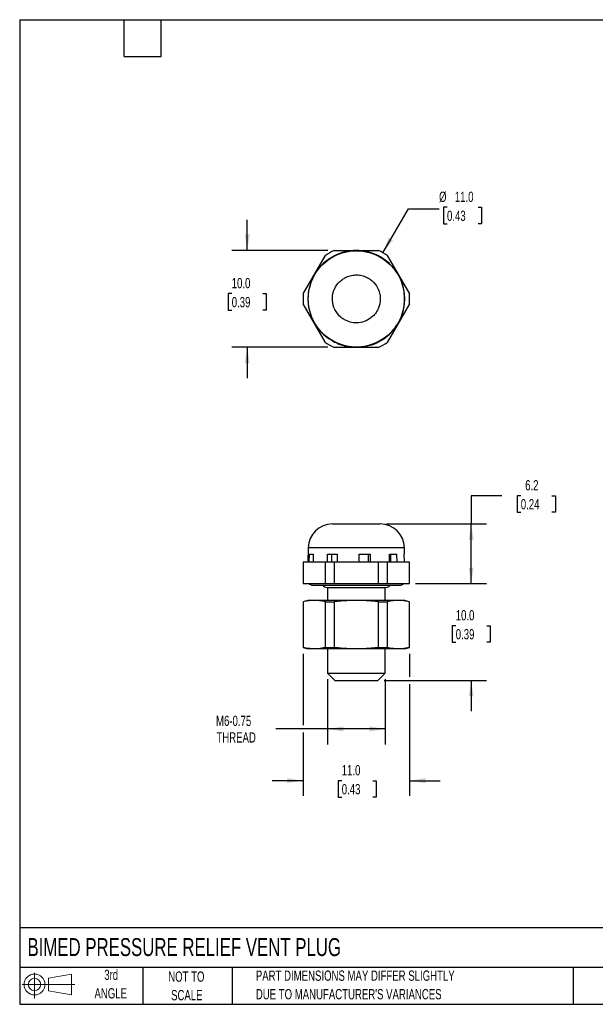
# Model space of a CAD drawing. Header units: millimetres. Extents: x 3 to 137, y 3 to 105.
# Tile 1 of 2: x 3 to 63, y 3 to 105. Entities that reach past the tile are written whole.
import ezdxf

# ---------------------------------------------------------------- set-up
doc = ezdxf.new("R2010")
doc.units = ezdxf.units.MM
doc.header["$LTSCALE"] = 0.5
doc.layers.add('DIMENSIONS', color=140, linetype='Continuous', lineweight=25)
doc.layers.add('TEXT', color=140, linetype='Continuous', lineweight=25)
doc.layers.add('SLD-DEFPOINTS', color=7, linetype='Continuous')
doc.styles.add('SLDTEXTSTYLE0', font='TXT', dxfattribs={"width": 0.7})
doc.dimstyles.new('SLDDIMSTYLE0', dxfattribs={"dimtxt": 1.079004, "dimasz": 1.651, "dimexe": 0, "dimexo": 0.0625, "dimgap": 0.269751, "dimtad": 0, "dimtih": 1, "dimtoh": 1, "dimrnd": 1e-09, "dimzin": 4, "dimdsep": 46, "dimtxsty": 'SLDTEXTSTYLE0', "dimsah": 1, "dimcen": 0.09, "dimadec": 0, "dimazin": 1, "dimtfac": 1, "dimtmove": 0, "dimatfit": 0, "dimfxl": 0, "dimfrac": 2, "dimtolj": 1, "dimtzin": 12, "dimarcsym": 0})
doc.dimstyles.new('SLDDIMSTYLE1', dxfattribs={"dimtxt": 1.079004, "dimasz": 1.651, "dimexe": 0, "dimexo": 0.0625, "dimgap": 0.269751, "dimtad": 0, "dimtih": 1, "dimtoh": 1, "dimrnd": 1e-09, "dimzin": 12, "dimdsep": 46, "dimtxsty": 'SLDTEXTSTYLE0', "dimsah": 1, "dimcen": 0.09, "dimadec": 0, "dimazin": 3, "dimtfac": 1, "dimtofl": 0, "dimtmove": 0, "dimatfit": 3, "dimfxl": 0, "dimfrac": 2, "dimtolj": 1, "dimtzin": 12, "dimarcsym": 0})
doc.dimstyles.new('SLDDIMSTYLE2', dxfattribs={"dimtxt": 1.079004, "dimasz": 1.651, "dimexe": 0, "dimexo": 0.0625, "dimgap": 0.269751, "dimtad": 0, "dimtih": 1, "dimtoh": 1, "dimrnd": 1e-09, "dimzin": 4, "dimdsep": 46, "dimtxsty": 'SLDTEXTSTYLE0', "dimsah": 1, "dimcen": 0, "dimadec": 0, "dimazin": 1, "dimtfac": 1, "dimtofl": 0, "dimtmove": 0, "dimatfit": 3, "dimfxl": 0, "dimfrac": 2, "dimtolj": 1, "dimtzin": 12, "dimarcsym": 0})

# ---------------------------------------------------------------- blocks, each defined once
blk = doc.blocks.new('Block11')
at = {"color": 7, "linetype": 'Continuous', "lineweight": 18}
for p, q in [((1.29, 2.66), (1.29, 0)), ((2.74, 2.08), (5.09, 2.52)), ((2.74, 0.8), (2.74, 2.08)), ((5.09, 2.52), (5.09, 0.37)), ((0, 1.44), (5.44, 1.44)), ((2.74, 0.8), (5.09, 0.37))]:
    blk.add_line(p, q, dxfattribs=at)
for radius in [1.08, 0.643]:
    blk.add_circle((1.29, 1.44), radius, dxfattribs=at)
blk = doc.blocks.new('Block12')
at = {"layer": 'SLD-DEFPOINTS'}
blk.add_blockref('Block11', (0, 0), dxfattribs=at)
blk = doc.blocks.new('_D')
at = {"layer": 'DIMENSIONS'}
for p, q in [((49.8, 46.59), (49.8, 49.76)), ((44.05, 46.59), (51.39, 46.59)), ((48.2, 42.24), (47.83, 42.24)), ((47.83, 42.24), (47.83, 40.53)), ((51.4, 42.24), (51.77, 42.24)), ((51.77, 42.24), (51.77, 40.53)), ((47.83, 40.53), (48.2, 40.53)), ((51.77, 40.53), (51.4, 40.53)), ((40.8, 36.59), (51.39, 36.59)), ((49.8, 36.59), (49.8, 33.41))]:
    blk.add_line(p, q, dxfattribs=at)
for points in [[(49.8, 46.59), (50.05, 48.24), (49.55, 48.24)], [(49.8, 36.59), (49.55, 34.94), (50.05, 34.94)]]:
    blk.add_solid(points, dxfattribs=at)
at = {"layer": 'DIMENSIONS', "char_height": 1.058, "attachment_point": 1, "style": 'SLDTEXTSTYLE0'}
for s, insert in [('10.0', (48.2, 43.85)), ('0.39', (48.2, 41.89))]:
    blk.add_mtext(s, dxfattribs=dict(at, insert=insert))
blk = doc.blocks.new('_D_1')
at = {"layer": 'DIMENSIONS'}
for p, q in [((52.97, 55.66), (49.8, 55.66)), ((49.8, 55.66), (49.8, 52.74)), ((54.92, 55.66), (54.56, 55.66)), ((54.56, 55.66), (54.56, 53.95)), ((58.13, 55.66), (58.49, 55.66)), ((58.49, 55.66), (58.49, 53.95)), ((54.56, 53.95), (54.92, 53.95)), ((58.49, 53.95), (58.13, 53.95)), ((41.04, 52.74), (51.39, 52.74)), ((49.8, 46.59), (49.8, 52.74)), ((44.05, 46.59), (51.39, 46.59))]:
    blk.add_line(p, q, dxfattribs=at)
for points in [[(49.8, 52.74), (49.55, 51.09), (50.05, 51.09)], [(49.8, 46.59), (50.05, 48.24), (49.55, 48.24)]]:
    blk.add_solid(points, dxfattribs=at)
at = {"layer": 'DIMENSIONS', "char_height": 1.058, "attachment_point": 1, "style": 'SLDTEXTSTYLE0'}
for s, insert in [('6.2', (55.37, 57.27)), ('0.24', (54.92, 55.31))]:
    blk.add_mtext(s, dxfattribs=dict(at, insert=insert))
blk = doc.blocks.new('_D_2')
at = {"layer": 'DIMENSIONS'}
for p, q in [((34.95, 36.72), (34.95, 30)), ((40.93, 36.72), (40.93, 30)), ((34.95, 31.59), (29.63, 31.59)), ((40.93, 31.59), (34.95, 31.59))]:
    blk.add_line(p, q, dxfattribs=at)
for points in [[(34.95, 31.59), (36.6, 31.33), (36.6, 31.84)], [(40.93, 31.59), (39.28, 31.84), (39.28, 31.33)]]:
    blk.add_solid(points, dxfattribs=at)
at = {"layer": 'DIMENSIONS', "char_height": 1.058, "attachment_point": 1, "style": 'SLDTEXTSTYLE0'}
for s, insert in [('M6-0.75', (23.45, 32.95)), ('THREAD', (23.49, 31.24))]:
    blk.add_mtext(s, dxfattribs=dict(at, insert=insert))
blk = doc.blocks.new('_D_3')
at = {"layer": 'DIMENSIONS'}
for p, q in [((32.44, 39.35), (32.44, 31.97)), ((43.44, 39.35), (43.44, 36.97)), ((43.44, 36.21), (43.44, 24.67)), ((32.44, 31.21), (32.44, 24.67)), ((32.44, 26.25), (29.26, 26.25)), ((36.43, 26.25), (36.07, 26.25)), ((36.07, 26.25), (36.07, 24.54)), ((39.64, 26.25), (40, 26.25)), ((40, 26.25), (40, 24.54)), ((43.44, 26.25), (46.61, 26.25)), ((36.07, 24.54), (36.43, 24.54)), ((40, 24.54), (39.64, 24.54))]:
    blk.add_line(p, q, dxfattribs=at)
for points in [[(32.44, 26.25), (30.79, 26.51), (30.79, 26)], [(43.44, 26.25), (45.09, 26), (45.09, 26.51)]]:
    blk.add_solid(points, dxfattribs=at)
at = {"layer": 'DIMENSIONS', "char_height": 1.058, "attachment_point": 1, "style": 'SLDTEXTSTYLE0'}
for s, insert in [('11.0', (36.43, 27.86)), ('0.43', (36.43, 25.9))]:
    blk.add_mtext(s, dxfattribs=dict(at, insert=insert))
blk = doc.blocks.new('_D_6')
at = {"layer": 'DIMENSIONS'}
for p, q in [((26.67, 80.97), (26.67, 84.14)), ((35.01, 80.97), (25.08, 80.97)), ((25.07, 76.51), (24.71, 76.51)), ((24.71, 76.51), (24.71, 74.8)), ((28.28, 76.51), (28.64, 76.51)), ((28.64, 76.51), (28.64, 74.8)), ((24.71, 74.8), (25.07, 74.8)), ((28.64, 74.8), (28.28, 74.8)), ((35.01, 70.97), (25.08, 70.97)), ((26.67, 70.97), (26.67, 67.79))]:
    blk.add_line(p, q, dxfattribs=at)
for points in [[(26.67, 80.97), (26.93, 82.62), (26.42, 82.62)], [(26.67, 70.97), (26.42, 69.31), (26.93, 69.31)]]:
    blk.add_solid(points, dxfattribs=at)
at = {"layer": 'DIMENSIONS', "char_height": 1.058, "attachment_point": 1, "style": 'SLDTEXTSTYLE0'}
for s, insert in [('10.0', (25.07, 78.12)), ('0.39', (25.07, 76.16))]:
    blk.add_mtext(s, dxfattribs=dict(at, insert=insert))
blk = doc.blocks.new('_D_7')
at = {"layer": 'DIMENSIONS'}
for p, q in [((47.3, 85.42), (46.94, 85.42)), ((46.94, 85.42), (46.94, 83.71)), ((50.51, 85.42), (50.87, 85.42)), ((50.87, 85.42), (50.87, 83.71)), ((40.69, 80.73), (43.31, 85.27)), ((43.31, 85.27), (46.48, 85.27)), ((46.94, 83.71), (47.3, 83.71)), ((50.87, 83.71), (50.51, 83.71))]:
    blk.add_line(p, q, dxfattribs=at)
blk.add_solid([(40.69, 80.73), (41.73, 82.03), (41.29, 82.29)], dxfattribs=at)
at = {"layer": 'DIMENSIONS', "char_height": 1.058, "attachment_point": 1, "style": 'SLDTEXTSTYLE0'}
for s, insert in [('%%c', (46.48, 87.03)), ('11.0', (48.11, 87.03)), ('0.43', (47.3, 85.07))]:
    blk.add_mtext(s, dxfattribs=dict(at, insert=insert))

msp = doc.modelspace()

# ---------------------------------------------------------------- linework, layer by layer
for p, q in [((32.461, 76.481), (34.753, 80.45)), ((35.646, 80.966), (40.228, 80.966)), ((35.956, 80.555), (35.962, 80.541)), ((38.228, 80.941), (38.229, 80.955)), ((39.369, 80.754), (39.365, 80.74)), ((41.122, 80.45), (43.413, 76.481)), ((34.962, 79.964), (34.953, 79.976)), ((41.358, 79.59), (41.368, 79.6)), ((42.112, 78.714), (42.1, 78.705)), ((33.47, 78.208), (33.483, 78.201)), ((33.088, 77.116), (33.074, 77.12)), ((42.887, 76.543), (42.902, 76.545)), ((34.753, 71.481), (32.461, 75.45)), ((43.413, 75.45), (41.122, 71.481)), ((42.902, 75.387), (42.887, 75.389)), ((33.074, 74.812), (33.088, 74.815)), ((33.483, 73.731), (33.47, 73.724)), ((42.1, 73.226), (42.112, 73.218)), ((41.368, 72.331), (41.358, 72.342)), ((34.953, 71.956), (34.962, 71.968)), ((35.962, 71.39), (35.956, 71.377)), ((39.365, 71.191), (39.369, 71.177)), ((40.228, 70.966), (35.646, 70.966)), ((38.229, 70.976), (38.228, 70.991)), ((32.965, 50.28), (32.939, 48.787)), ((42.909, 50.28), (32.965, 50.28)), ((42.92, 49.637), (42.909, 50.28)), ((32.437, 48.787), (32.437, 46.587)), ((32.461, 48.787), (32.437, 48.787)), ((32.461, 48.787), (32.461, 46.587)), ((34.753, 48.787), (32.461, 48.787)), ((33.074, 48.787), (33.088, 49.637)), ((33.088, 49.637), (33.483, 49.637)), ((33.483, 49.637), (33.47, 48.787)), ((35.646, 48.787), (34.753, 48.787)), ((34.753, 46.587), (34.753, 48.787)), ((34.953, 48.787), (34.962, 49.637)), ((34.962, 49.637), (35.962, 49.637)), ((35.423, 48.787), (35.423, 49.637)), ((40.228, 48.787), (35.646, 48.787)), ((35.646, 48.787), (35.646, 46.587)), ((35.962, 49.637), (35.956, 48.787)), ((38.229, 48.787), (38.228, 49.637)), ((38.228, 49.637), (39.365, 49.637)), ((39.144, 49.637), (39.144, 48.787)), ((39.365, 49.637), (39.369, 48.787)), ((40.228, 46.587), (40.228, 48.787)), ((41.122, 48.787), (40.228, 48.787)), ((41.122, 48.787), (41.122, 46.587)), ((43.413, 48.787), (41.122, 48.787)), ((41.358, 49.637), (42.1, 49.637)), ((41.368, 48.787), (41.358, 49.637)), ((41.455, 49.637), (41.455, 48.787)), ((42.1, 49.637), (42.112, 48.787)), ((42.887, 49.637), (42.92, 49.637)), ((42.902, 48.787), (42.887, 49.637)), ((43.413, 46.587), (43.413, 48.787)), ((43.437, 48.787), (43.413, 48.787)), ((43.437, 46.587), (43.437, 48.787)), ((32.437, 46.587), (32.461, 46.587)), ((32.461, 46.587), (34.753, 46.587)), ((33.348, 46.439), (42.526, 46.439)), ((34.753, 46.587), (35.646, 46.587)), ((34.912, 46.187), (40.963, 46.187)), ((34.948, 46.187), (34.948, 44.851)), ((35.646, 46.587), (40.228, 46.587)), ((40.228, 46.587), (41.122, 46.587)), ((40.926, 44.851), (40.926, 46.187)), ((41.122, 46.587), (43.413, 46.587)), ((43.413, 46.587), (43.437, 46.587)), ((32.937, 44.851), (32.437, 44.717)), ((32.437, 44.717), (32.437, 39.985)), ((32.437, 44.717), (32.461, 44.717)), ((32.461, 44.717), (32.461, 39.985)), ((34.753, 44.717), (35.646, 44.717)), ((34.753, 39.985), (34.753, 44.717)), ((35.646, 44.717), (35.646, 39.985)), ((40.228, 39.985), (40.228, 44.717)), ((40.228, 44.717), (41.122, 44.717)), ((41.122, 44.717), (41.122, 39.985)), ((43.437, 44.717), (42.937, 44.851)), ((43.413, 39.985), (43.413, 44.717)), ((43.437, 44.717), (43.413, 44.717)), ((43.437, 39.985), (43.437, 44.717)), ((32.437, 39.985), (32.937, 39.851)), ((32.437, 39.985), (32.461, 39.985)), ((34.753, 39.985), (35.646, 39.985)), ((34.948, 39.851), (34.948, 37.35)), ((40.228, 39.985), (41.122, 39.985)), ((40.926, 37.35), (40.926, 39.851)), ((42.937, 39.851), (43.437, 39.985)), ((43.413, 39.985), (43.437, 39.985)), ((34.948, 37.35), (35.712, 36.587)), ((34.948, 37.35), (40.926, 37.35)), ((35.712, 36.587), (40.163, 36.587)), ((40.163, 36.587), (40.926, 37.35))]:
    msp.add_line(p, q)
msp.add_circle((37.937, 75.966), 4.972)
for centre, radius, start, end in [((37.937, 75.966), 5.5, 114.61998, 125.38002), ((37.937, 75.966), 4.983, 113.35, 126.65), ((37.937, 75.966), 4.998, 86.65, 113.35), ((37.937, 75.966), 4.983, 73.35, 86.65), ((37.937, 75.966), 4.998, 46.65, 73.35), ((37.937, 75.966), 5.5, 54.61998, 65.38002), ((37.937, 75.966), 4.998, 126.65, 153.35), ((37.937, 75.966), 4.983, 33.35, 46.65), ((37.937, 75.966), 4.998, 6.65, 33.35), ((37.937, 75.966), 4.983, 153.35, 166.65), ((37.937, 75.966), 5.5, 174.61998, 185.38002), ((37.937, 75.966), 4.998, 166.65, 193.35), ((37.937, 75.966), 4.983, 353.35, 6.65), ((37.937, 75.966), 5.5, 354.61998, 5.38002), ((37.937, 75.966), 4.998, 326.65, 353.35), ((37.937, 75.966), 4.983, 193.35, 206.65), ((37.937, 75.966), 4.998, 206.65, 233.35), ((37.937, 75.966), 4.983, 313.35, 326.65), ((37.937, 75.966), 4.998, 286.65, 313.35), ((37.937, 75.966), 5.5, 234.61998, 245.38002), ((37.937, 75.966), 4.983, 233.35, 246.65), ((37.937, 75.966), 4.998, 246.65, 273.35), ((37.937, 75.966), 4.983, 273.35, 286.65), ((37.937, 75.966), 5.5, 294.61998, 305.38002), ((35.464, 50.237), 2.5, 90, 179), ((40.41, 50.237), 2.5, 1, 90), ((33.348, 46.839), 0.4, 219.02556, 270), ((34.912, 46.687), 0.5, 209.75329, 270), ((40.963, 46.687), 0.5, 270, 330.24671), ((42.526, 46.839), 0.4, 270, 320.97444)]:
    msp.add_arc(centre, radius, start, end)
for points, knots in [([(39.735, 77.663), (39.628, 77.776), (39.394, 77.982), (38.979, 78.225), (38.512, 78.389), (38.08, 78.445), (37.719, 78.435), (37.435, 78.393), (37.16, 78.319), (36.874, 78.206), (36.558, 78.031), (36.094, 77.667), (35.621, 77.004), (35.401, 76.039), (35.566, 75.063), (35.995, 74.38), (36.449, 73.976), (36.886, 73.704), (37.462, 73.506), (38.203, 73.468), (38.97, 73.667), (39.51, 74.03), (39.821, 74.357), (39.983, 74.569), (40.123, 74.801), (40.261, 75.096), (40.372, 75.463), (40.407, 75.774), (40.412, 76.104), (40.378, 76.452), (40.196, 77.049), (39.94, 77.445), (39.735, 77.663)], [0, 0, 0, 0, 0.0300497, 0.0600993, 0.0926364, 0.125208, 0.1438989, 0.1624077, 0.1807269, 0.1990446, 0.2217204, 0.2505214, 0.3128228, 0.3751269, 0.4374309, 0.4997323, 0.5271866, 0.5546411, 0.5990618, 0.6434858, 0.6965978, 0.7497056, 0.7668728, 0.7840413, 0.8012018, 0.8192523, 0.847133, 0.8750128, 0.8796108, 0.9109324, 0.9422538, 1, 1, 1, 1]), ([(35.468, 52.737), (35.469, 52.737), (35.471, 52.737), (35.525, 52.737), (35.619, 52.737), (35.755, 52.737), (35.927, 52.737), (36.115, 52.737), (36.304, 52.737), (36.486, 52.737), (36.683, 52.737), (36.897, 52.737), (37.127, 52.737), (37.369, 52.737), (37.617, 52.737), (37.895, 52.737), (38.198, 52.737), (38.519, 52.737), (38.826, 52.737), (39.119, 52.737), (39.391, 52.737), (39.636, 52.737), (39.838, 52.737), (40.024, 52.737), (40.167, 52.737), (40.277, 52.737), (40.33, 52.737), (40.357, 52.737), (40.37, 52.737), (40.38, 52.737), (40.389, 52.737), (40.396, 52.737), (40.402, 52.737), (40.406, 52.737), (40.408, 52.737), (40.409, 52.737), (40.409, 52.737), (40.409, 52.737)], [0, 0, 0, 0, 0.0325, 0.0741604, 0.1158205, 0.1574799, 0.1991386, 0.2407963, 0.2707685, 0.3007404, 0.3307125, 0.3615145, 0.3939069, 0.4263001, 0.4586942, 0.4910892, 0.5340091, 0.5753693, 0.6167296, 0.6580891, 0.6994468, 0.7408017, 0.7807425, 0.8131629, 0.8612209, 0.8934038, 0.9258707, 0.9339909, 0.9421112, 0.9502314, 0.9583514, 0.9664713, 0.9745909, 0.9827102, 0.9908292, 0.9917142, 1, 1, 1, 1]), ([(33.607, 44.851), (33.546, 44.85), (33.422, 44.849), (33.236, 44.837), (33.047, 44.819), (32.854, 44.793), (32.659, 44.759), (32.527, 44.731), (32.461, 44.717)], [0, 0, 0, 0, 0.1597084, 0.3221211, 0.4872996, 0.6553023, 0.8261848, 1, 1, 1, 1]), ([(34.753, 44.717), (34.673, 44.734), (34.516, 44.767), (34.283, 44.804), (34.054, 44.831), (33.829, 44.848), (33.68, 44.85), (33.607, 44.851)], [0, 0, 0, 0, 0.2082249, 0.4122416, 0.612143, 0.8080276, 1, 1, 1, 1]), ([(37.937, 44.851), (37.064, 44.851), (36.193, 44.851), (34.681, 44.851), (34.043, 44.851), (33.607, 44.851)], [0, 0, 0, 0, 0.5, 0.5, 1, 1, 1, 1]), ([(37.937, 44.851), (37.815, 44.85), (37.568, 44.849), (37.195, 44.837), (36.816, 44.819), (36.431, 44.793), (36.04, 44.759), (35.778, 44.731), (35.646, 44.717)], [0, 0, 0, 0, 0.1597084, 0.3221211, 0.4872996, 0.6553023, 0.8261848, 1, 1, 1, 1]), ([(40.228, 44.717), (40.07, 44.734), (39.756, 44.767), (39.289, 44.804), (38.831, 44.831), (38.381, 44.848), (38.084, 44.85), (37.937, 44.851)], [0, 0, 0, 0, 0.2082249, 0.4122416, 0.612143, 0.8080276, 1, 1, 1, 1]), ([(42.267, 44.851), (41.831, 44.851), (41.193, 44.851), (39.681, 44.851), (38.81, 44.851), (37.937, 44.851)], [0, 0, 0, 0, 0.5, 0.5, 1, 1, 1, 1]), ([(42.267, 44.851), (42.206, 44.85), (42.083, 44.849), (41.896, 44.837), (41.707, 44.819), (41.514, 44.793), (41.319, 44.759), (41.188, 44.731), (41.122, 44.717)], [0, 0, 0, 0, 0.1597084, 0.3221211, 0.4872996, 0.6553023, 0.8261848, 1, 1, 1, 1]), ([(43.413, 44.717), (43.334, 44.734), (43.177, 44.767), (42.943, 44.804), (42.714, 44.831), (42.489, 44.848), (42.341, 44.85), (42.267, 44.851)], [0, 0, 0, 0, 0.2082249, 0.4122416, 0.612143, 0.8080276, 1, 1, 1, 1]), ([(33.607, 39.851), (33.542, 39.852), (33.412, 39.854), (33.217, 39.866), (32.994, 39.889), (32.742, 39.926), (32.555, 39.965), (32.461, 39.985)], [0, 0, 0, 0, 0.1697061, 0.3390601, 0.510094, 0.7527989, 1, 1, 1, 1]), ([(33.607, 39.851), (33.572, 39.851), (33.502, 39.851), (33.407, 39.851), (33.32, 39.851), (33.242, 39.851), (33.173, 39.851), (33.09, 39.851), (33.009, 39.851), (32.948, 39.851), (32.941, 39.851), (32.937, 39.851)], [0, 0, 0, 0, 0.0821162, 0.1639409, 0.2456248, 0.3273194, 0.4091762, 0.4913458, 0.6610352, 0.8301379, 1, 1, 1, 1]), ([(34.753, 39.985), (34.69, 39.972), (34.565, 39.945), (34.378, 39.912), (34.156, 39.881), (33.9, 39.856), (33.704, 39.853), (33.607, 39.851)], [0, 0, 0, 0, 0.1654839, 0.3283845, 0.4899151, 0.7456856, 1, 1, 1, 1]), ([(37.937, 39.851), (37.865, 39.851), (37.722, 39.851), (37.508, 39.851), (37.296, 39.851), (37.084, 39.851), (36.874, 39.851), (36.519, 39.851), (36.028, 39.851), (35.43, 39.851), (34.875, 39.851), (34.434, 39.851), (34.093, 39.851), (33.83, 39.851), (33.681, 39.851), (33.607, 39.851)], [0, 0, 0, 0, 0.041069, 0.0819922, 0.1228449, 0.1637031, 0.2046423, 0.245738, 0.3728342, 0.5000277, 0.627124, 0.7543175, 0.8362914, 0.9179833, 1, 1, 1, 1]), ([(37.937, 39.851), (37.807, 39.852), (37.548, 39.854), (37.157, 39.866), (36.712, 39.889), (36.207, 39.926), (35.834, 39.965), (35.646, 39.985)], [0, 0, 0, 0, 0.16970711, 0.33906105, 0.51009398, 0.75280002, 1, 1, 1, 1]), ([(40.228, 39.985), (40.102, 39.972), (39.852, 39.945), (39.479, 39.912), (39.036, 39.881), (38.522, 39.856), (38.132, 39.853), (37.937, 39.851)], [0, 0, 0, 0, 0.1654832, 0.3283839, 0.4899151, 0.7456849, 1, 1, 1, 1]), ([(42.267, 39.851), (42.231, 39.851), (42.158, 39.851), (42.038, 39.851), (41.912, 39.851), (41.779, 39.851), (41.638, 39.851), (41.386, 39.851), (40.999, 39.851), (40.444, 39.851), (39.846, 39.851), (39.288, 39.851), (38.791, 39.851), (38.366, 39.851), (38.08, 39.851), (37.937, 39.851)], [0, 0, 0, 0, 0.04106898, 0.08199216, 0.12284492, 0.16370305, 0.20464231, 0.24573798, 0.3728342, 0.50002775, 0.62712397, 0.75431753, 0.83629141, 0.91798335, 1, 1, 1, 1]), ([(42.267, 39.851), (42.202, 39.852), (42.072, 39.854), (41.877, 39.866), (41.654, 39.889), (41.402, 39.926), (41.216, 39.965), (41.122, 39.985)], [0, 0, 0, 0, 0.169707, 0.3390609, 0.510094, 0.7527999, 1, 1, 1, 1]), ([(43.413, 39.985), (43.35, 39.972), (43.225, 39.945), (43.038, 39.912), (42.817, 39.881), (42.559, 39.856), (42.364, 39.853), (42.267, 39.851)], [0, 0, 0, 0, 0.1654835, 0.3283842, 0.4899151, 0.7456852, 1, 1, 1, 1]), ([(42.937, 39.851), (42.936, 39.851), (42.934, 39.851), (42.919, 39.851), (42.895, 39.851), (42.86, 39.851), (42.816, 39.851), (42.746, 39.851), (42.636, 39.851), (42.472, 39.851), (42.336, 39.851), (42.267, 39.851)], [0, 0, 0, 0, 0.0850216, 0.1697287, 0.254289, 0.338871, 0.4236431, 0.5087723, 0.6726743, 0.8360125, 1, 1, 1, 1])]:
    msp.add_open_spline(points, degree=3, knots=knots)
for points in [[(33.607, 44.851), (33.171, 44.851), (32.937, 44.851), (32.937, 44.851)], [(42.937, 44.851), (42.937, 44.851), (42.703, 44.851), (42.267, 44.851)]]:
    msp.add_open_spline(points, degree=3)
at = {"layer": 'TEXT'}
for p, q in [((3.175, 104.775), (136.525, 104.775)), ((3.175, 104.775), (3.175, 3.175)), ((13.97, 100.965), (13.97, 104.775)), ((17.78, 100.965), (17.78, 104.775)), ((13.97, 100.965), (17.78, 100.965)), ((136.525, 11.063), (3.175, 11.063)), ((136.525, 6.985), (3.175, 6.985)), ((15.875, 6.985), (15.875, 3.175)), ((25.106, 6.985), (25.106, 3.175)), ((60.323, 6.985), (60.323, 3.175)), ((3.175, 3.175), (136.525, 3.175))]:
    msp.add_line(p, q, dxfattribs=at)

# ---------------------------------------------------------------- block references
at = {"layer": 'SLD-DEFPOINTS'}
msp.add_blockref('Block12', (3.419, 3.777), dxfattribs=at)

# ---------------------------------------------------------------- texts
at = {"layer": 'TEXT', "style": 'SLDTEXTSTYLE0'}
for s, insert, char_height, attachment_point in [('BIMED PRESSURE RELIEF VENT PLUG', (3.983, 10.007), 1.85208, 1), ('3rd', (12.623, 6.75), 1.0583, 2), ('NOT TO', (20.384, 6.563), 1.0583, 2), ('PART DIMENSIONS MAY DIFFER SLIGHTLY', (27.56, 6.66), 1.05833, 1), ('ANGLE', (12.575, 4.839), 1.0583, 2), ('SCALE', (20.432, 4.652), 1.0583, 2), ("DUE TO MANUFACTURER'S VARIANCES", (27.56, 4.749), 1.05833, 1)]:
    msp.add_mtext(s, dxfattribs=dict(at, insert=insert, char_height=char_height, attachment_point=attachment_point))

# ---------------------------------------------------------------- dimensions: what is measured, and where the dimension line sits
at = {"layer": 'DIMENSIONS'}
dim = msp.add_diameter_dim_2p(p1=(35.187, 71.203), p2=(40.687, 80.729), dimstyle='SLDDIMSTYLE2', dxfattribs=at)
dim.commit()
dim.dimension.update_dxf_attribs({"geometry": '_D_7', "text_midpoint": (48.902, 85.271), "dimtype": 163})
for base, p1, p2, angle, dimstyle, picture, middle in [((26.672, 70.966), (35.646, 80.966), (35.646, 70.966), 90, 'SLDDIMSTYLE0', '_D_6', (26.672, 76.514)), ((49.8, 52.737), (43.413, 46.587), (40.41, 52.737), 270, 'SLDDIMSTYLE1', '_D_1', (49.8, 55.664)), ((49.8, 36.587), (43.413, 46.587), (40.163, 36.587), 90, 'SLDDIMSTYLE0', '_D', (49.8, 42.243))]:
    dim = msp.add_linear_dim(base=base, p1=p1, p2=p2, angle=angle, dimstyle=dimstyle, dxfattribs=at)
    dim.commit()
    dim.dimension.update_dxf_attribs({"geometry": picture, "text_midpoint": middle, "dimtype": 160})
dim = msp.add_linear_dim(base=(43.437, 26.254), p1=(32.437, 39.985), p2=(43.437, 39.985), dimstyle='SLDDIMSTYLE0', dxfattribs=at)
dim.commit()
dim.dimension.update_dxf_attribs({"geometry": '_D_3', "text_midpoint": (38.035, 26.254), "dimtype": 160})
dim = msp.add_linear_dim(base=(34.948, 31.587), p1=(40.926, 37.35), p2=(34.948, 37.35), angle=0, text='M6-0.75\\PTHREAD', dimstyle='SLDDIMSTYLE1', dxfattribs=at)
dim.commit()
dim.dimension.update_dxf_attribs({"geometry": '_D_2', "text_midpoint": (26.42, 31.587), "dimtype": 160})

doc.saveas('drawing.dxf')
